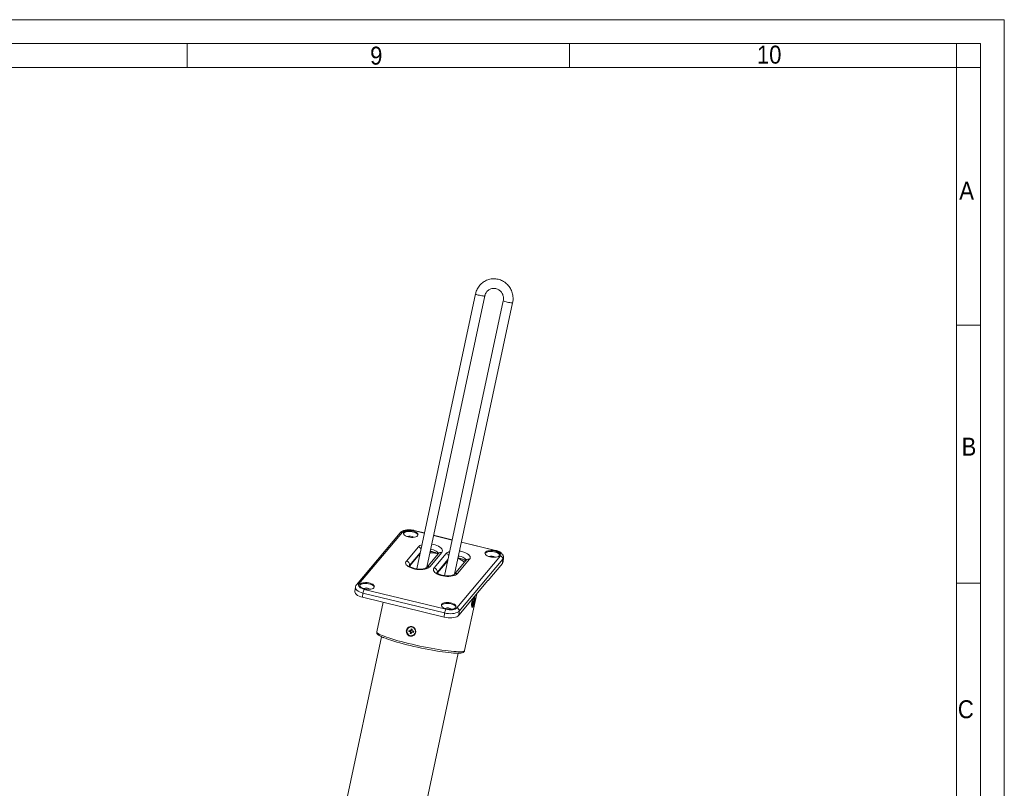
# Model space of a CAD drawing. Header units: millimetres. Extents: x 50 to 4179, y 50 to 2920.
# Tile 16 of 16: x 3125 to 4155, y 2115 to 2920. Entities that reach past the tile are written whole.
import ezdxf

# ---------------------------------------------------------------- set-up
doc = ezdxf.new("R2010")
doc.units = ezdxf.units.MM
doc.header["$LTSCALE"] = 5
doc.linetypes.add('SLD-Solido', pattern=[0])
doc.styles.add('SLDTEXTSTYLE1', font='GOTHIC.TTF', dxfattribs={"width": 0.913})

msp = doc.modelspace()

# ---------------------------------------------------------------- linework, layer by layer
at = {"color": 7, "linetype": 'SLD-Solido', "lineweight": 0}
for p, q in [((4155, 2920), (50, 2920)), ((4155, 50), (4155, 2920)), ((4130, 2895), (75, 2895)), ((3300, 2895), (3300, 2870)), ((3700, 2895), (3700, 2870)), ((4105, 2870), (4105, 2895)), ((4130, 75), (4130, 2895)), ((4130, 2870), (4105, 2870)), ((4130, 2600), (4105, 2600)), ((4130, 2330), (4105, 2330))]:
    msp.add_line(p, q, dxfattribs=at)
at = {"color": 7, "linetype": 'SLD-Solido', "lineweight": 15}
for p, q in [((4105, 2870), (100, 2870)), ((4105, 100), (4105, 2870)), ((3601.642, 2632.8), (3540.083, 2344.852)), ((3550.692, 2346.643), (3611.421, 2630.709)), ((3630.744, 2625.685), (3569.186, 2337.738)), ((3579.795, 2339.529), (3640.523, 2623.595)), ((3522.809, 2382.721), (3477.135, 2328.345)), ((3525.393, 2383.461), (3479.718, 2329.085)), ((3548.137, 2382.524), (3537.247, 2385.186)), ((3577.239, 2375.41), (3557.855, 2380.148)), ((3622.676, 2364.302), (3586.958, 2373.034)), ((3529.281, 2353.065), (3541.858, 2368.038)), ((3532.524, 2347.601), (3543.453, 2360.612)), ((3562.822, 2361.083), (3550.245, 2346.11)), ((3566.267, 2362.071), (3553.69, 2347.098)), ((3558.384, 2345.95), (3570.961, 2360.923)), ((3561.627, 2340.487), (3572.555, 2353.497)), ((3591.924, 2353.969), (3579.347, 2338.996)), ((3582.047, 2304.07), (3627.721, 2358.446)), ((3595.369, 2354.956), (3582.792, 2339.983)), ((3630.251, 2355.087), (3584.576, 2300.712)), ((3629.773, 2350.638), (3614.747, 2332.749)), ((3629.773, 2350.638), (3630.251, 2355.087)), ((3630.439, 2352.111), (3630.917, 2356.56)), ((3614.681, 2332.67), (3584.099, 2296.262)), ((3614.69, 2332.759), (3614.681, 2332.67)), ((3614.756, 2332.838), (3614.69, 2332.759)), ((3614.693, 2332.762), (3614.747, 2332.749)), ((3614.756, 2332.838), (3614.747, 2332.749)), ((3475.949, 2325.631), (3475.472, 2321.181)), ((3483.431, 2315.172), (3483.909, 2319.622)), ((3569.339, 2298.737), (3483.909, 2319.622)), ((3485.189, 2323.474), (3570.619, 2302.589)), ((3590.286, 2259.326), (3602.991, 2318.753)), ((3526.053, 2304.752), (3483.431, 2315.172)), ((3504.975, 2309.905), (3498.363, 2278.977)), ((3597.744, 2309.339), (3598.137, 2309.409)), ((3598.152, 2309.408), (3597.778, 2309.5)), ((3597.852, 2309.845), (3599.173, 2309.593)), ((3598.172, 2308.929), (3597.875, 2307.538)), ((3598.407, 2310.672), (3598.014, 2310.602)), ((3598.232, 2307.602), (3598.529, 2308.992)), ((3598.567, 2310.901), (3599.035, 2310.787)), ((3598.955, 2312.593), (3598.658, 2311.203)), ((3598.78, 2309.523), (3599.173, 2309.593)), ((3598.95, 2312.568), (3599.312, 2312.657)), ((3599.312, 2312.657), (3598.955, 2312.593)), ((3599.015, 2311.267), (3599.312, 2312.657)), ((3599.443, 2310.857), (3599.05, 2310.787)), ((3599.173, 2309.593), (3599.443, 2310.857)), ((3526.062, 2304.841), (3526.053, 2304.752)), ((3526.053, 2304.752), (3526.116, 2304.828)), ((3526.25, 2304.796), (3526.062, 2304.841)), ((3526.25, 2304.796), (3526.24, 2304.707)), ((3568.861, 2294.287), (3526.24, 2304.707)), ((3568.861, 2294.287), (3569.339, 2298.737)), ((3584.099, 2296.262), (3584.576, 2300.712)), ((3597.875, 2307.538), (3598.232, 2307.602)), ((3597.941, 2307.85), (3598.232, 2307.602)), ((3532.061, 2280.763), (3531.791, 2279.5)), ((3531.791, 2279.5), (3533.134, 2279.172)), ((3533.648, 2279.336), (3531.791, 2279.5)), ((3533.404, 2280.435), (3532.061, 2280.763)), ((3533.134, 2279.172), (3533.821, 2279.294)), ((3533.514, 2278.547), (3533.217, 2277.157)), ((3534.162, 2278.491), (3533.217, 2277.157)), ((3533.217, 2277.157), (3534.437, 2276.858)), ((3534.201, 2278.669), (3533.514, 2278.547)), ((3533.703, 2284.14), (3533.552, 2284.113)), ((3533.603, 2280.429), (3534.29, 2280.551)), ((3533.893, 2280.48), (3533.648, 2279.336)), ((3533.648, 2279.336), (3533.821, 2279.294)), ((3534.297, 2282.211), (3534, 2280.821)), ((3534, 2280.821), (3534.687, 2280.944)), ((3534.201, 2278.669), (3534.162, 2278.491)), ((3534.162, 2278.491), (3534.764, 2278.344)), ((3535.518, 2281.913), (3534.297, 2282.211)), ((3534.725, 2281.122), (3534.297, 2282.211)), ((3534.437, 2276.858), (3534.734, 2278.248)), ((3534.725, 2281.122), (3534.687, 2280.944)), ((3535.318, 2280.977), (3534.725, 2281.122)), ((3535.818, 2278.763), (3535.131, 2278.641)), ((3535.22, 2280.523), (3535.518, 2281.913)), ((3536.017, 2278.757), (3535.33, 2278.635)), ((3535.33, 2278.635), (3536.673, 2278.306)), ((3536.943, 2279.57), (3535.601, 2279.898)), ((3536.017, 2278.757), (3536.19, 2278.715)), ((3536.19, 2278.715), (3536.401, 2279.703)), ((3536.19, 2278.715), (3536.673, 2278.306)), ((3536.673, 2278.306), (3536.943, 2279.57)), ((3503.38, 2273.746), (3420.897, 1887.919)), ((3535.182, 2274.957), (3535.333, 2274.984)), ((3501.085, 1870.777), (3583.568, 2256.6))]:
    msp.add_line(p, q, dxfattribs=at)
at = {"color": 8, "linetype": 'SLD-Solido', "lineweight": 15}
for p, q in [((3548.066, 2382.193), (3536.821, 2384.942)), ((3577.169, 2375.079), (3557.784, 2379.817)), ((3622.251, 2364.058), (3586.887, 2372.703)), ((3543.691, 2361.726), (3532.654, 2348.587)), ((3572.793, 2354.611), (3561.757, 2341.472)), ((3598.137, 2309.409), (3597.778, 2309.496)), ((3597.833, 2309.755), (3598.78, 2309.523)), ((3598.529, 2308.992), (3598.197, 2309.073)), ((3598.689, 2311.347), (3599.015, 2311.267))]:
    msp.add_line(p, q, dxfattribs=at)
at = {"color": 8, "linetype": 'SLD-Solido', "lineweight": 15, "flags": 128}
for points in [[(3601.642, 2632.8), (3601.648, 2632.754), (3601.904, 2632.551), (3602.503, 2632.289), (3603.401, 2631.987), (3604.531, 2631.668), (3605.809, 2631.356), (3607.141, 2631.073), (3608.428, 2630.841), (3609.574, 2630.676), (3610.494, 2630.591), (3611.12, 2630.593), (3611.406, 2630.681), (3611.421, 2630.708)], [(3640.523, 2623.595), (3640.509, 2623.566), (3640.223, 2623.478), (3639.597, 2623.477), (3638.676, 2623.561), (3637.53, 2623.726), (3636.244, 2623.958), (3634.912, 2624.241), (3633.634, 2624.554), (3632.504, 2624.873), (3631.606, 2625.174), (3631.007, 2625.436), (3630.751, 2625.639), (3630.744, 2625.685)], [(3555.829, 2370.671), (3557.343, 2370.405), (3559.358, 2369.913), (3561.229, 2369.287), (3562.905, 2368.547), (3564.34, 2367.711), (3565.494, 2366.802), (3566.336, 2365.846), (3566.844, 2364.868), (3567.002, 2363.896), (3566.808, 2362.954), (3566.267, 2362.071)], [(3562.634, 2360.86), (3562.61, 2361.05), (3562.267, 2361.908), (3561.547, 2362.748), (3560.484, 2363.533), (3559.124, 2364.229), (3557.526, 2364.805), (3555.759, 2365.237), (3554.705, 2365.411)], [(3584.931, 2363.557), (3586.445, 2363.291), (3588.461, 2362.798), (3590.332, 2362.173), (3592.008, 2361.432), (3593.442, 2360.596), (3594.596, 2359.688), (3595.438, 2358.732), (3595.946, 2357.754), (3596.105, 2356.781), (3595.911, 2355.84), (3595.369, 2354.956)], [(3591.737, 2353.746), (3591.713, 2353.935), (3591.369, 2354.793), (3590.65, 2355.633), (3589.587, 2356.418), (3588.227, 2357.114), (3586.628, 2357.691), (3584.862, 2358.122), (3583.807, 2358.297)], [(3630.914, 2356.54), (3630.769, 2355.95), (3630.251, 2355.087)], [(3532.654, 2348.587), (3532.219, 2347.804), (3532.153, 2347.47)], [(3532.428, 2347.699), (3532.507, 2347.91), (3532.654, 2348.587)], [(3561.757, 2341.472), (3561.322, 2340.69), (3561.256, 2340.356)], [(3561.531, 2340.584), (3561.61, 2340.795), (3561.757, 2341.472)], [(3483.909, 2319.622), (3482.013, 2320.172), (3480.296, 2320.849), (3478.809, 2321.632), (3477.597, 2322.498), (3476.698, 2323.42), (3476.139, 2324.371), (3475.936, 2325.321), (3475.952, 2325.652)], [(3498.363, 2278.977), (3498.363, 2278.976), (3498.446, 2278.501), (3498.878, 2277.956), (3499.656, 2277.343), (3500.774, 2276.669), (3502.224, 2275.937), (3503.994, 2275.153), (3506.071, 2274.324), (3508.439, 2273.455), (3511.08, 2272.554), (3513.974, 2271.627), (3517.099, 2270.68), (3520.431, 2269.723), (3523.946, 2268.761), (3527.615, 2267.801), (3531.411, 2266.853), (3535.306, 2265.921), (3539.269, 2265.015), (3543.271, 2264.139), (3547.281, 2263.302), (3551.268, 2262.509), (3555.203, 2261.767), (3559.055, 2261.082), (3562.794, 2260.457), (3566.393, 2259.899), (3569.824, 2259.411), (3573.061, 2258.997), (3576.08, 2258.661), (3578.856, 2258.404), (3581.37, 2258.229), (3583.602, 2258.138), (3585.535, 2258.13), (3587.154, 2258.206), (3588.448, 2258.365), (3589.405, 2258.607), (3590.02, 2258.928), (3590.286, 2259.326)]]:
    msp.add_lwpolyline(points, dxfattribs=at)
at = {"color": 7, "linetype": 'SLD-Solido', "lineweight": 15, "flags": 128}
for points in [[(3536.821, 2384.942), (3535.115, 2385.277), (3533.361, 2385.463), (3531.625, 2385.492), (3529.974, 2385.364), (3528.472, 2385.083), (3527.176, 2384.661), (3526.136, 2384.113), (3525.393, 2383.461)], [(3531.277, 2378.342), (3532.901, 2378.031), (3534.569, 2377.878), (3536.203, 2377.888), (3537.727, 2378.063), (3539.069, 2378.394), (3540.166, 2378.865), (3540.968, 2379.454), (3541.437, 2380.135), (3541.55, 2380.874), (3541.304, 2381.637), (3540.708, 2382.39), (3539.791, 2383.095), (3538.596, 2383.722), (3537.179, 2384.239), (3535.605, 2384.624), (3533.95, 2384.858), (3532.289, 2384.929), (3530.701, 2384.836), (3529.26, 2384.582), (3528.033, 2384.178), (3527.077, 2383.645), (3526.438, 2383.006), (3526.145, 2382.293), (3526.212, 2381.537), (3526.636, 2380.774), (3527.397, 2380.041), (3528.459, 2379.371), (3529.773, 2378.796), (3531.277, 2378.342)], [(3541.435, 2380.13), (3541.208, 2380.747), (3540.612, 2381.5), (3539.695, 2382.205), (3538.5, 2382.832), (3537.083, 2383.349), (3535.51, 2383.734), (3533.854, 2383.968), (3532.193, 2384.039), (3530.605, 2383.946), (3529.164, 2383.692), (3527.937, 2383.288), (3526.982, 2382.755), (3526.343, 2382.117), (3526.153, 2381.771)], [(3616.707, 2357.458), (3618.331, 2357.147), (3619.999, 2356.993), (3621.633, 2357.004), (3623.157, 2357.179), (3624.499, 2357.51), (3625.596, 2357.981), (3626.398, 2358.57), (3626.867, 2359.25), (3626.98, 2359.989), (3626.733, 2360.753), (3626.138, 2361.505), (3625.221, 2362.211), (3624.026, 2362.837), (3622.609, 2363.355), (3621.035, 2363.74), (3619.38, 2363.973), (3617.719, 2364.045), (3616.131, 2363.952), (3614.689, 2363.697), (3613.462, 2363.294), (3612.507, 2362.761), (3611.868, 2362.122), (3611.575, 2361.408), (3611.642, 2360.652), (3612.066, 2359.89), (3612.827, 2359.157), (3613.889, 2358.487), (3615.203, 2357.911), (3616.707, 2357.458)], [(3626.865, 2359.246), (3626.638, 2359.863), (3626.042, 2360.615), (3625.125, 2361.321), (3623.93, 2361.947), (3622.513, 2362.465), (3620.94, 2362.85), (3619.284, 2363.083), (3617.623, 2363.155), (3616.035, 2363.062), (3614.594, 2362.807), (3613.367, 2362.404), (3612.412, 2361.871), (3611.773, 2361.232), (3611.583, 2360.887)], [(3627.721, 2358.446), (3628.14, 2359.177), (3628.218, 2359.96), (3627.952, 2360.764), (3627.353, 2361.558), (3626.443, 2362.312), (3625.257, 2362.997), (3623.842, 2363.587), (3622.251, 2364.058)], [(3553.69, 2347.098), (3552.815, 2346.295), (3551.631, 2345.596), (3550.171, 2345.019), (3548.473, 2344.58), (3546.585, 2344.292), (3544.558, 2344.161), (3542.447, 2344.192), (3540.31, 2344.383), (3538.205, 2344.73), (3536.19, 2345.223), (3534.318, 2345.848), (3532.643, 2346.589), (3531.208, 2347.425), (3530.054, 2348.333), (3529.212, 2349.289), (3528.704, 2350.267), (3528.545, 2351.24), (3528.739, 2352.181), (3529.281, 2353.065)], [(3630.439, 2352.111), (3630.292, 2351.5), (3629.773, 2350.638)], [(3582.792, 2339.983), (3581.917, 2339.181), (3580.734, 2338.482), (3579.273, 2337.905), (3577.576, 2337.466), (3575.688, 2337.177), (3573.661, 2337.047), (3571.55, 2337.077), (3569.413, 2337.269), (3567.308, 2337.615), (3565.292, 2338.108), (3563.421, 2338.733), (3561.745, 2339.474), (3560.311, 2340.31), (3559.157, 2341.219), (3558.314, 2342.175), (3557.807, 2343.153), (3557.648, 2344.125), (3557.842, 2345.066), (3558.384, 2345.95)], [(3479.718, 2329.085), (3479.3, 2328.354), (3479.222, 2327.571), (3479.487, 2326.767), (3480.087, 2325.973), (3480.997, 2325.219), (3482.182, 2324.534), (3483.598, 2323.945), (3485.189, 2323.474)], [(3485.603, 2323.966), (3487.227, 2323.655), (3488.895, 2323.502), (3490.529, 2323.512), (3492.052, 2323.687), (3493.394, 2324.018), (3494.492, 2324.489), (3495.294, 2325.079), (3495.762, 2325.759), (3495.876, 2326.498), (3495.629, 2327.261), (3495.033, 2328.014), (3494.116, 2328.72), (3492.921, 2329.346), (3491.504, 2329.863), (3489.931, 2330.248), (3488.275, 2330.482), (3486.614, 2330.553), (3485.026, 2330.46), (3483.585, 2330.206), (3482.358, 2329.802), (3481.403, 2329.269), (3480.764, 2328.631), (3480.471, 2327.917), (3480.538, 2327.161), (3480.962, 2326.399), (3481.723, 2325.665), (3482.785, 2324.995), (3484.098, 2324.42), (3485.603, 2323.966)], [(3495.761, 2325.755), (3495.533, 2326.371), (3494.938, 2327.124), (3494.021, 2327.83), (3492.826, 2328.456), (3491.409, 2328.973), (3489.835, 2329.358), (3488.18, 2329.592), (3486.519, 2329.663), (3484.931, 2329.57), (3483.49, 2329.316), (3482.263, 2328.912), (3481.307, 2328.379), (3480.668, 2327.741), (3480.479, 2327.395)], [(3483.431, 2315.172), (3481.536, 2315.722), (3479.818, 2316.399), (3478.331, 2317.182), (3477.119, 2318.048), (3476.22, 2318.97), (3475.661, 2319.921), (3475.459, 2320.871), (3475.472, 2321.181)], [(3571.032, 2303.082), (3572.656, 2302.771), (3574.324, 2302.617), (3575.958, 2302.628), (3577.482, 2302.803), (3578.824, 2303.134), (3579.922, 2303.605), (3580.724, 2304.194), (3581.192, 2304.874), (3581.306, 2305.613), (3581.059, 2306.377), (3580.463, 2307.129), (3579.546, 2307.835), (3578.351, 2308.461), (3576.934, 2308.979), (3575.361, 2309.364), (3573.705, 2309.597), (3572.044, 2309.669), (3570.456, 2309.576), (3569.015, 2309.321), (3567.788, 2308.918), (3566.833, 2308.385), (3566.194, 2307.746), (3565.901, 2307.032), (3565.968, 2306.277), (3566.392, 2305.514), (3567.152, 2304.781), (3568.215, 2304.111), (3569.528, 2303.536), (3571.032, 2303.082)], [(3581.19, 2304.87), (3580.963, 2305.487), (3580.368, 2306.239), (3579.451, 2306.945), (3578.256, 2307.571), (3576.839, 2308.089), (3575.265, 2308.474), (3573.61, 2308.707), (3571.949, 2308.779), (3570.361, 2308.686), (3568.919, 2308.431), (3567.692, 2308.028), (3566.737, 2307.495), (3566.098, 2306.856), (3565.909, 2306.511)], [(3599.871, 2310.325), (3599.547, 2309.042), (3599.146, 2307.845), (3598.7, 2306.831), (3598.245, 2306.08), (3597.819, 2305.656), (3597.489, 2305.581)], [(3597.817, 2305.33), (3597.877, 2305.385), (3598.345, 2305.989), (3598.825, 2306.898), (3599.283, 2308.045), (3599.685, 2309.347), (3600.001, 2310.705), (3600.207, 2312.019), (3600.288, 2313.193), (3600.238, 2314.138), (3600.118, 2314.649)], [(3598.172, 2308.929), (3598.19, 2309.027), (3598.202, 2309.12), (3598.208, 2309.205), (3598.206, 2309.279), (3598.198, 2309.338), (3598.183, 2309.38), (3598.163, 2309.404), (3598.137, 2309.409)], [(3599.015, 2311.267), (3598.997, 2311.169), (3598.985, 2311.075), (3598.979, 2310.99), (3598.981, 2310.917), (3598.989, 2310.858), (3599.004, 2310.816), (3599.024, 2310.792), (3599.05, 2310.787)], [(3584.576, 2300.712), (3583.715, 2299.932), (3582.538, 2299.26), (3581.081, 2298.716), (3579.388, 2298.317), (3577.51, 2298.073), (3575.504, 2297.994), (3573.432, 2298.08), (3571.356, 2298.331), (3569.339, 2298.737)], [(3570.619, 2302.589), (3572.324, 2302.254), (3574.079, 2302.069), (3575.815, 2302.039), (3577.466, 2302.167), (3578.968, 2302.448), (3580.263, 2302.87), (3581.303, 2303.418), (3582.047, 2304.07)], [(3584.099, 2296.262), (3583.238, 2295.482), (3582.061, 2294.811), (3580.603, 2294.266), (3578.91, 2293.867), (3577.032, 2293.623), (3575.026, 2293.544), (3572.954, 2293.631), (3570.878, 2293.881), (3568.861, 2294.287)], [(3530.002, 2280.602), (3530.451, 2281.832), (3531.217, 2282.876), (3532.239, 2283.65), (3533.433, 2284.09), (3534.702, 2284.161), (3535.945, 2283.857), (3537.06, 2283.203), (3537.956, 2282.252), (3538.562, 2281.081), (3538.828, 2279.784), (3538.732, 2278.468), (3538.283, 2277.237), (3537.517, 2276.193), (3536.496, 2275.42), (3535.302, 2274.98), (3534.032, 2274.909), (3532.789, 2275.213), (3531.675, 2275.867), (3530.778, 2276.818), (3530.172, 2277.989), (3529.906, 2279.285), (3530.002, 2280.602)], [(3578.893, 2256.779), (3578.66, 2256.793), (3576.137, 2256.988), (3573.361, 2257.264), (3570.354, 2257.616), (3567.141, 2258.044), (3563.746, 2258.544), (3560.195, 2259.111), (3556.517, 2259.742), (3552.741, 2260.431), (3548.895, 2261.174), (3545.01, 2261.963), (3541.117, 2262.794), (3537.245, 2263.659), (3533.426, 2264.552), (3529.689, 2265.465), (3526.063, 2266.393), (3522.576, 2267.326), (3519.257, 2268.259), (3516.13, 2269.183), (3513.221, 2270.092), (3510.552, 2270.979), (3508.145, 2271.836), (3506.291, 2272.547)]]:
    msp.add_lwpolyline(points, dxfattribs=at)
at = {"color": 8, "linetype": 'SLD-Solido', "lineweight": 15}
for centre, radius, start, end in [((3524.689, 2381.039), 2.522, 73.797226, 138.183018), ((3537.222, 2384.735), 0.452, 86.93992, 152.740587), ((3547.679, 2362.216), 8.232, 105.402353, 134.993536), ((3540.74, 2363.597), 4.579, 32.23228, 75.861483), ((3565.328, 2358.841), 3.363, 73.797226, 138.183018), ((3576.781, 2355.101), 8.232, 105.402353, 134.993536), ((3569.842, 2356.483), 4.579, 32.23228, 75.861483), ((3622.653, 2363.85), 0.452, 87.022035, 152.722311), ((3594.431, 2351.727), 3.363, 73.797226, 138.183018), ((3552.751, 2343.862), 3.369, 73.827219, 137.20025), ((3581.854, 2336.747), 3.369, 73.827219, 137.20025), ((3479.015, 2326.663), 2.522, 73.795435, 138.242235)]:
    msp.add_arc(centre, radius, start, end, dxfattribs=at)
at = {"color": 7, "linetype": 'SLD-Solido', "lineweight": 15}
for centre, radius, start, end in [((3532.84, 2372.065), 7.243, 54.524628, 113.219639), ((3528.301, 2348.817), 4.36, 356.975337, 77.001742), ((3618.27, 2351.18), 7.243, 54.524628, 113.219639), ((3626.986, 2355.26), 3.27, 356.975337, 77.001742), ((3557.403, 2341.702), 4.36, 356.975337, 77.001742), ((3492.392, 2318.942), 8.51, 147.827829, 175.421176), ((3487.166, 2317.689), 7.243, 54.524628, 113.219639), ((3597.837, 2311.267), 0.824, 313.82241, 355.582938), ((3599.35, 2308.929), 0.824, 133.82241, 175.582938), ((3593.672, 2312.449), 6.553, 341.090838, 17.957557), ((3577.822, 2298.058), 8.51, 147.827829, 175.421176), ((3572.596, 2296.804), 7.243, 54.524628, 113.219639), ((3581.311, 2300.884), 3.27, 356.975337, 77.001742), ((3534.549, 2279.567), 5.128, 101.922787, 278.267152), ((3532.999, 2278.662), 0.528, 347.436343, 75.19184), ((3533.516, 2280.915), 0.493, 256.809454, 349.047519), ((3534.376, 2279.537), 4.652, 281.871273, 98.318665), ((3533.686, 2278.784), 0.528, 347.436343, 75.19184), ((3534.197, 2281.042), 0.5, 280.708288, 348.651069), ((3535.218, 2278.155), 0.493, 76.809454, 169.047519), ((3535.735, 2280.408), 0.528, 167.436343, 255.19184), ((3535.902, 2278.289), 0.482, 76.201068, 100.079296)]:
    msp.add_arc(centre, radius, start, end, dxfattribs=at)
for start_param, end_param in [(2.1181464, 2.12298737), (1.59718668, 1.79978549), (0.60823213, 0.90350872)]:
    msp.add_ellipse((3560.485, 2344.742), major_axis=(35.095, -2.955), ratio=0.47166825, start_param=start_param, end_param=end_param, dxfattribs=at)
for points, knots in [([(3640.523, 2623.595), (3640.618, 2624.092), (3640.872, 2625.421), (3641.032, 2627.626), (3640.924, 2630.178), (3640.504, 2632.703), (3639.784, 2635.158), (3638.773, 2637.507), (3637.487, 2639.712), (3635.945, 2641.739), (3634.172, 2643.555), (3632.196, 2645.132), (3630.047, 2646.446), (3627.76, 2647.475), (3625.37, 2648.205), (3622.916, 2648.624), (3620.435, 2648.727), (3617.966, 2648.512), (3615.547, 2647.984), (3613.215, 2647.152), (3611.005, 2646.029), (3608.952, 2644.632), (3607.084, 2642.983), (3605.433, 2641.106), (3604.02, 2639.031), (3602.873, 2636.787), (3602.093, 2634.69), (3601.769, 2633.335), (3601.642, 2632.8)], [0, 0, 0, 0, 0.0237493, 0.06347728, 0.10324599, 0.14304732, 0.18287114, 0.22270311, 0.26253112, 0.302343, 0.34212667, 0.38187073, 0.42156539, 0.46120341, 0.50078105, 0.54029885, 0.57976193, 0.61917988, 0.65856597, 0.69793443, 0.73729859, 0.77667554, 0.81608085, 0.85552732, 0.89502418, 0.93457676, 0.97418653, 1, 1, 1, 1]), ([(3611.421, 2630.709), (3611.481, 2630.965), (3611.679, 2631.799), (3612.206, 2633.146), (3613.097, 2634.656), (3614.224, 2635.977), (3615.551, 2637.073), (3617.045, 2637.912), (3618.663, 2638.466), (3620.36, 2638.717), (3622.085, 2638.653), (3623.783, 2638.274), (3625.399, 2637.59), (3626.884, 2636.625), (3628.192, 2635.409), (3629.285, 2633.979), (3630.132, 2632.381), (3630.709, 2630.661), (3630.996, 2628.874), (3631.007, 2627.193), (3630.825, 2626.146), (3630.744, 2625.685)], [0, 0, 0, 0, 0.02394138, 0.07799282, 0.13221982, 0.18674581, 0.24164995, 0.296977, 0.35271046, 0.4087526, 0.46491815, 0.52094235, 0.57666044, 0.63198582, 0.68690846, 0.74147141, 0.79574496, 0.8498088, 0.90374372, 0.95762786, 1, 1, 1, 1]), ([(3537.247, 2385.186), (3536.923, 2385.261), (3535.99, 2385.475), (3534.39, 2385.714), (3532.48, 2385.849), (3530.593, 2385.819), (3528.767, 2385.624), (3527.033, 2385.249), (3525.478, 2384.696), (3524.171, 2383.979), (3523.317, 2383.294), (3522.917, 2382.843), (3522.809, 2382.721)], [0, 0, 0, 0, 0.06024805, 0.17338667, 0.286359, 0.39977672, 0.51441532, 0.63140043, 0.75211132, 0.86306381, 0.96301211, 1, 1, 1, 1]), ([(3554.237, 2363.223), (3554.595, 2363.181), (3555.538, 2363.069), (3557.008, 2362.755), (3558.575, 2362.315), (3559.953, 2361.797), (3561.076, 2361.25), (3561.868, 2360.756), (3562.147, 2360.512), (3562.259, 2360.414)], [0, 0, 0, 0, 0.10087422, 0.26590874, 0.42940467, 0.5901817, 0.74698238, 0.89862992, 1, 1, 1, 1]), ([(3630.873, 2356.524), (3630.901, 2356.679), (3631.004, 2357.233), (3630.848, 2358.203), (3630.451, 2359.336), (3629.791, 2360.378), (3628.891, 2361.348), (3627.721, 2362.251), (3626.285, 2363.063), (3624.665, 2363.737), (3623.421, 2364.117), (3622.76, 2364.281), (3622.676, 2364.302)], [0, 0, 0, 0, 0.03999908, 0.14361839, 0.24543861, 0.35061769, 0.4640438, 0.58877113, 0.72244354, 0.85728586, 0.98205238, 1, 1, 1, 1]), ([(3583.339, 2356.109), (3583.697, 2356.067), (3584.64, 2355.955), (3586.111, 2355.641), (3587.677, 2355.201), (3589.056, 2354.682), (3590.178, 2354.136), (3590.97, 2353.641), (3591.25, 2353.397), (3591.362, 2353.299)], [0, 0, 0, 0, 0.10087422, 0.26590874, 0.42940467, 0.5901817, 0.74698238, 0.89862992, 1, 1, 1, 1]), ([(3550.243, 2346.109), (3550.237, 2346.102), (3550.221, 2346.082), (3549.988, 2345.889), (3549.44, 2345.587), (3548.61, 2345.263), (3547.513, 2344.967), (3546.177, 2344.736), (3544.644, 2344.6), (3542.972, 2344.579), (3541.224, 2344.683), (3539.469, 2344.911), (3537.774, 2345.257), (3536.208, 2345.701), (3534.832, 2346.218), (3533.701, 2346.768), (3532.854, 2347.305), (3532.322, 2347.749), (3532.095, 2348.035), (3532.099, 2348.031), (3532.101, 2348.029)], [0, 0, 0, 0, 0.0310628, 0.08311691, 0.13529425, 0.18903458, 0.2452101, 0.30372941, 0.36414892, 0.42593718, 0.48858477, 0.55163084, 0.61460574, 0.67699354, 0.73834385, 0.79817683, 0.85604345, 0.91172206, 0.96563729, 1, 1, 1, 1]), ([(3579.346, 2338.995), (3579.34, 2338.987), (3579.323, 2338.968), (3579.09, 2338.774), (3578.543, 2338.473), (3577.712, 2338.148), (3576.616, 2337.852), (3575.279, 2337.622), (3573.746, 2337.486), (3572.074, 2337.465), (3570.326, 2337.568), (3568.571, 2337.797), (3566.877, 2338.142), (3565.311, 2338.587), (3563.934, 2339.103), (3562.803, 2339.653), (3561.957, 2340.19), (3561.425, 2340.634), (3561.198, 2340.92), (3561.202, 2340.916), (3561.203, 2340.915)], [0, 0, 0, 0, 0.0310628, 0.08311691, 0.13529425, 0.18903458, 0.2452101, 0.30372941, 0.36414892, 0.42593718, 0.48858477, 0.55163084, 0.61460574, 0.67699354, 0.73834385, 0.79817683, 0.85604345, 0.91172206, 0.96563729, 1, 1, 1, 1]), ([(3477.135, 2328.345), (3476.94, 2328.087), (3476.514, 2327.519), (3476.095, 2326.601), (3476.023, 2325.937), (3475.994, 2325.667)], [0, 0, 0, 0, 0.33153376, 0.72795067, 1, 1, 1, 1]), ([(3598.397, 2304.903), (3598.245, 2304.932), (3597.941, 2304.988), (3597.62, 2305.786), (3597.476, 2307.011), (3597.562, 2308.571), (3597.888, 2310.269), (3598.42, 2311.912), (3599.082, 2313.325), (3599.774, 2314.359), (3600.387, 2314.901), (3600.836, 2314.892), (3601.074, 2314.337), (3601.098, 2313.292), (3600.932, 2311.862), (3600.622, 2310.203), (3600.215, 2308.507), (3599.744, 2306.959), (3599.237, 2305.745), (3598.774, 2305.058), (3598.504, 2304.947), (3598.397, 2304.903)], [0, 0, 0, 0, 0.05347204, 0.10693649, 0.16059859, 0.21439471, 0.26797437, 0.32132462, 0.3747904, 0.42853573, 0.48229004, 0.53576998, 0.58912044, 0.64268416, 0.69647598, 0.75015416, 0.80355134, 0.85693988, 0.91060396, 0.9643995, 1, 1, 1, 1]), ([(3498.381, 2279.003), (3498.371, 2278.979), (3498.255, 2278.679), (3498.312, 2278.025), (3498.543, 2277.267), (3498.953, 2276.626), (3499.523, 2276.015), (3500.348, 2275.37), (3501.483, 2274.674), (3502.955, 2273.924), (3504.387, 2273.27), (3505.461, 2272.843), (3505.835, 2272.695)], [0, 0, 0, 0, 0.0065065, 0.08129956, 0.15465658, 0.23404538, 0.33106461, 0.4632272, 0.61723064, 0.76336171, 0.91762679, 1, 1, 1, 1]), ([(3535.178, 2284.472), (3535.707, 2284.285), (3536.766, 2283.913), (3538.044, 2282.713), (3538.898, 2281.191), (3539.211, 2279.463), (3538.942, 2277.742), (3538.123, 2276.219), (3536.853, 2275.061), (3535.276, 2274.397), (3533.579, 2274.31), (3531.962, 2274.809), (3530.606, 2275.832), (3529.651, 2277.268), (3529.197, 2278.958), (3529.291, 2280.707), (3529.916, 2282.312), (3531.004, 2283.601), (3532.442, 2284.425), (3533.906, 2284.693), (3534.816, 2284.535), (3535.178, 2284.472)], [0, 0, 0, 0, 0.05347204, 0.10693649, 0.16059859, 0.21439471, 0.26797437, 0.32132462, 0.3747904, 0.42853573, 0.48229004, 0.53576998, 0.58912044, 0.64268416, 0.69647598, 0.75015416, 0.80355134, 0.85693988, 0.91060396, 0.9643995, 1, 1, 1, 1]), ([(3579.287, 2256.725), (3579.455, 2256.714), (3580.421, 2256.646), (3581.954, 2256.597), (3583.867, 2256.584), (3585.527, 2256.662), (3586.985, 2256.838), (3588.073, 2257.106), (3588.929, 2257.495), (3589.553, 2257.963), (3590.065, 2258.58), (3590.204, 2259.098), (3590.266, 2259.329)], [0, 0, 0, 0, 0.02805465, 0.161150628, 0.295354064, 0.431495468, 0.571385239, 0.719500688, 0.806698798, 0.88009667, 0.946656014, 1, 1, 1, 1])]:
    msp.add_open_spline(points, degree=3, knots=knots, dxfattribs=at)

# ---------------------------------------------------------------- texts
at = {"color": 7, "linetype": 'Continuous', "lineweight": 0, "char_height": 18.81, "attachment_point": 1, "style": 'SLDTEXTSTYLE1'}
for s, insert in [('9', (3491.401, 2891.747)), ('10', (3896.233, 2892.81)), ('A', (4107.924, 2750.481)), ('B', (4110.367, 2482.313)), ('C', (4106.425, 2207.318))]:
    msp.add_mtext(s, dxfattribs=dict(at, insert=insert))

doc.saveas('drawing.dxf')
